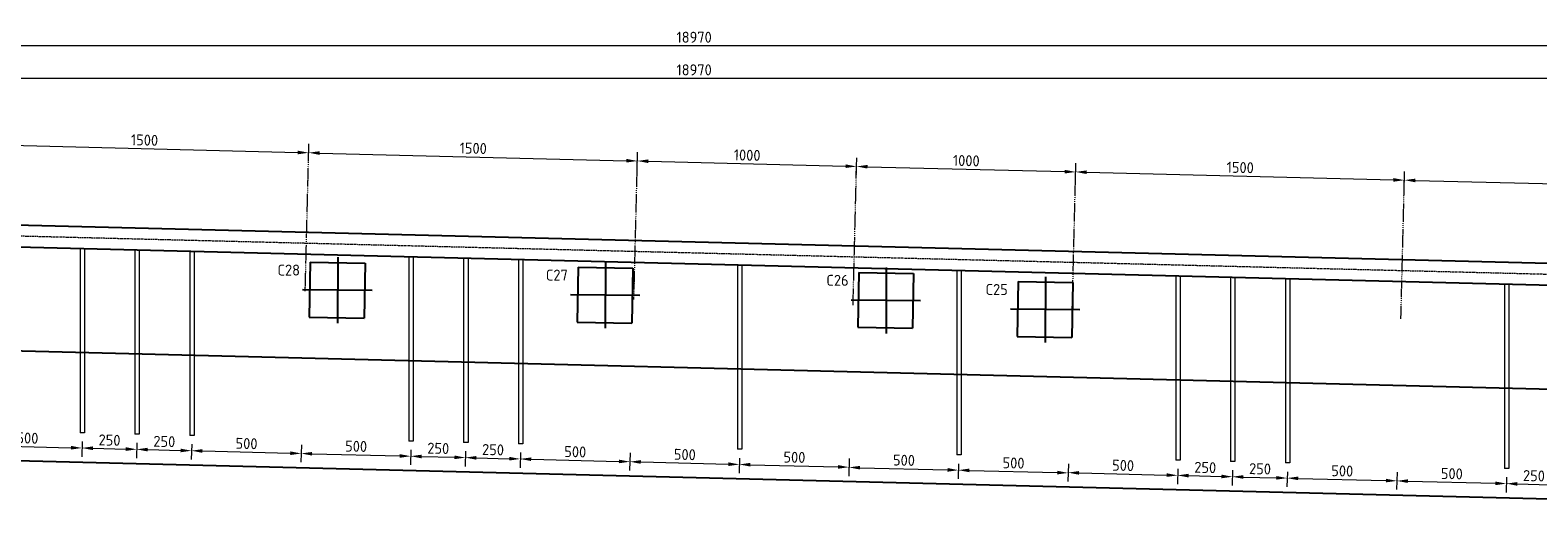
# Model space of a CAD drawing. Header units: millimetres. Extents: x -8028558 to 327273, y -63352 to 83293.
# Tile 109 of 197: x 147042 to 153920, y -15613 to -13400. Entities that reach past the tile are written whole.
import ezdxf

# ---------------------------------------------------------------- set-up
doc = ezdxf.new("R2010")
doc.units = ezdxf.units.MM
doc.linetypes.add('XX-HART', pattern=[13, 4, -2, 1, -2, 4])
doc.linetypes.add('ZZ-HIDDEN-SO', pattern=[4, 2, -2])
for name, color, linetype, lineweight in [('B-CO-BC-BETONVORM-GD', 90, 'Continuous', 25), ('B-CO-BC-BETONVORM-GN', 10, 'ZZ-HIDDEN-SO', 13), ('B-CO-BC-BETONVORM_GEWAPEND-T70', 210, 'Continuous', 70), ('B-CO-BC-STORTNAAD-GD', 10, 'BC-STORTNAAD', 25), ('B-CO-BC-VOORSPANNING-GD', 200, 'Continuous', 25), ('B-CO-BC-WAPENING_HOOFDWAPENING-G', 170, 'Continuous', 18), ('N-CO-BC-WAPENING_LOOPLIJN-G', 10, 'Continuous', 18), ('X-XX-AL-HARTLIJN-G', 7, 'XX-HART', 18), ('X-XX-AL-M', 7, 'Continuous', 18)]:
    doc.layers.add(name, color=color, linetype=linetype, lineweight=lineweight)
doc.styles.add('NLCS-ISO-MM20-T25', font='NLCS-ISO.ttf', dxfattribs={"height": 50})
doc.linetypes.add('BC-STORTNAAD', pattern='A,15,-1,[175,NLCS.SHX,S=1,R=0,X=0,Y=0],-1', length=17)
doc.dimstyles.new('NLCS-MM20-T25-PIJL_L0_H4', dxfattribs={"dimscale": 20, "dimtxt": 2.5, "dimasz": 2.5, "dimexe": 2, "dimexo": 2, "dimgap": 0.7, "dimtad": 1, "dimdec": 0, "dimzin": 0, "dimdsep": 46, "dimtxsty": 'NLCS-ISO-MM20-T25', "dimcen": 0, "dimdle": 2, "dimclrd": 256, "dimclre": 256, "dimclrt": 256, "dimadec": 4, "dimazin": 0, "dimtfac": 1, "dimtdec": 3, "dimtofl": 0, "dimtmove": 0, "dimatfit": 3, "dimfxl": 2, "dimfxlon": 1, "dimtfillclr": 256, "dimtolj": 1, "dimtzin": 0, "dimlwd": -1, "dimlwe": -1, "dimarcsym": 0})

# ---------------------------------------------------------------- blocks, each defined once
blk = doc.blocks.new('*D550')
at = {"layer": 'X-XX-AL-M', "transparency": 16777216}
for p, q in [((140585.8, -13511.3), (140585.8, -13431.3)), ((159506, -13471.3), (140635.8, -13471.3)), ((159556, -13511.3), (159556, -13431.3))]:
    blk.add_line(p, q, dxfattribs=at)
for points in [[(140635.8, -13463), (140635.8, -13479.7), (140585.8, -13471.3)], [(159506, -13463), (159506, -13479.7), (159556, -13471.3)]]:
    blk.add_solid(points, dxfattribs=at)
at = {"layer": 'X-XX-AL-M', "transparency": 16777216, "insert": (150070.9, -13432.3), "char_height": 50, "attachment_point": 5, "style": 'NLCS-ISO-MM20-T25'}
blk.add_mtext('\\A1;18970', dxfattribs=at)
blk = doc.blocks.new('*D554')
at = {"layer": 'X-XX-AL-M', "transparency": 16777216}
for p, q in [((140585.8, -13660), (140585.8, -13580)), ((159556, -13660), (159556, -13580)), ((159506, -13620), (140635.8, -13620))]:
    blk.add_line(p, q, dxfattribs=at)
for points in [[(140635.8, -13611.7), (140635.8, -13628.3), (140585.8, -13620)], [(159506, -13611.7), (159506, -13628.3), (159556, -13620)]]:
    blk.add_solid(points, dxfattribs=at)
at = {"layer": 'X-XX-AL-M', "transparency": 16777216, "insert": (150070.9, -13581), "char_height": 50, "attachment_point": 5, "style": 'NLCS-ISO-MM20-T25'}
blk.add_mtext('\\A1;18970', dxfattribs=at)
blk = doc.blocks.new('*D564')
at = {"layer": 'X-XX-AL-M', "transparency": 16777216}
for p, q in [((146812, -13961.3), (146814, -13881.3)), ((146863, -13922.5), (148262.6, -13957.5)), ((148311.6, -13998.8), (148313.6, -13918.8))]:
    blk.add_line(p, q, dxfattribs=at)
for points in [[(146863.2, -13914.2), (146862.8, -13930.9), (146813, -13921.3)], [(148262.8, -13949.2), (148262.4, -13965.9), (148312.6, -13958.8)]]:
    blk.add_solid(points, dxfattribs=at)
at = {"layer": 'X-XX-AL-M', "transparency": 16777216, "insert": (147563.8, -13901), "char_height": 50, "attachment_point": 5, "rotation": 358.5679, "style": 'NLCS-ISO-MM20-T25'}
blk.add_mtext('\\A1;1500', dxfattribs=at)
blk = doc.blocks.new('*D565')
at = {"layer": 'X-XX-AL-M', "transparency": 16777216}
for p, q in [((148311.6, -13998.8), (148313.6, -13918.8)), ((148362.6, -13960), (149762.1, -13995)), ((149811.1, -14036.2), (149813.1, -13956.3))]:
    blk.add_line(p, q, dxfattribs=at)
for points in [[(148362.8, -13951.7), (148362.4, -13968.4), (148312.6, -13958.8)], [(149762.3, -13986.7), (149761.9, -14003.3), (149812.1, -13996.3)]]:
    blk.add_solid(points, dxfattribs=at)
at = {"layer": 'X-XX-AL-M', "transparency": 16777216, "insert": (149063.3, -13938.5), "char_height": 50, "attachment_point": 5, "rotation": 358.5679, "style": 'NLCS-ISO-MM20-T25'}
blk.add_mtext('\\A1;1500', dxfattribs=at)
blk = doc.blocks.new('*D566')
at = {"layer": 'X-XX-AL-M', "transparency": 16777216}
for p, q in [((149811.1, -14036.2), (149813.1, -13956.3)), ((149862.1, -13997.5), (150761.8, -14020)), ((150810.8, -14061.2), (150812.8, -13981.3))]:
    blk.add_line(p, q, dxfattribs=at)
for points in [[(149862.3, -13989.2), (149861.9, -14005.8), (149812.1, -13996.3)], [(150762, -14011.7), (150761.6, -14028.3), (150811.8, -14021.3)]]:
    blk.add_solid(points, dxfattribs=at)
at = {"layer": 'X-XX-AL-M', "transparency": 16777216, "insert": (150312.9, -13969.8), "char_height": 50, "attachment_point": 5, "rotation": 358.5679, "style": 'NLCS-ISO-MM20-T25'}
blk.add_mtext('\\A1;1000', dxfattribs=at)
blk = doc.blocks.new('*D567')
at = {"layer": 'X-XX-AL-M', "transparency": 16777216}
for p, q in [((150810.8, -14061.2), (150812.8, -13981.3)), ((150861.8, -14022.5), (151761.5, -14045)), ((151810.5, -14086.2), (151812.5, -14006.3))]:
    blk.add_line(p, q, dxfattribs=at)
for points in [[(150862, -14014.2), (150861.6, -14030.8), (150811.8, -14021.3)], [(151761.7, -14036.7), (151761.3, -14053.3), (151811.5, -14046.2)]]:
    blk.add_solid(points, dxfattribs=at)
at = {"layer": 'X-XX-AL-M', "transparency": 16777216, "insert": (151312.6, -13994.8), "char_height": 50, "attachment_point": 5, "rotation": 358.5679, "style": 'NLCS-ISO-MM20-T25'}
blk.add_mtext('\\A1;1000', dxfattribs=at)
blk = doc.blocks.new('*D568')
at = {"layer": 'X-XX-AL-M', "transparency": 16777216}
for p, q in [((151810.5, -14086.2), (151812.5, -14006.3)), ((151861.5, -14047.5), (153261, -14082.5)), ((153310, -14123.7), (153312, -14043.7))]:
    blk.add_line(p, q, dxfattribs=at)
for points in [[(151861.7, -14039.2), (151861.3, -14055.8), (151811.5, -14046.2)], [(153261.2, -14074.2), (153260.8, -14090.8), (153311, -14083.7)]]:
    blk.add_solid(points, dxfattribs=at)
at = {"layer": 'X-XX-AL-M', "transparency": 16777216, "insert": (152562.2, -14026), "char_height": 50, "attachment_point": 5, "rotation": 358.5679, "style": 'NLCS-ISO-MM20-T25'}
blk.add_mtext('\\A1;1500', dxfattribs=at)
blk = doc.blocks.new('*D569')
at = {"layer": 'X-XX-AL-M', "transparency": 16777216}
for p, q in [((153310, -14123.7), (153312, -14043.7)), ((153361, -14085), (154760.6, -14120)), ((154809.5, -14161.2), (154811.5, -14081.2))]:
    blk.add_line(p, q, dxfattribs=at)
for points in [[(153361.2, -14076.7), (153360.8, -14093.3), (153311, -14083.7)], [(154760.8, -14111.6), (154760.4, -14128.3), (154810.5, -14121.2)]]:
    blk.add_solid(points, dxfattribs=at)
at = {"layer": 'X-XX-AL-M', "transparency": 16777216, "insert": (154061.8, -14063.5), "char_height": 50, "attachment_point": 5, "rotation": 358.5679, "style": 'NLCS-ISO-MM20-T25'}
blk.add_mtext('\\A1;1500', dxfattribs=at)
blk = doc.blocks.new('*D590')
at = {"layer": 'X-XX-AL-M', "transparency": 16777216}
for p, q in [((146779.8, -15251.8), (146777.8, -15331.8)), ((146828.8, -15293), (147228.2, -15303)), ((147278.9, -15275.1), (147277.2, -15344.3))]:
    blk.add_line(p, q, dxfattribs=at)
for points in [[(146829, -15284.7), (146828.6, -15301.4), (146778.8, -15291.8)], [(147228.4, -15294.7), (147228, -15311.4), (147278.2, -15304.3)]]:
    blk.add_solid(points, dxfattribs=at)
at = {"layer": 'X-XX-AL-M', "transparency": 16777216, "insert": (147029.5, -15259.1), "char_height": 50, "attachment_point": 5, "rotation": 358.5679, "style": 'NLCS-ISO-MM20-T25'}
blk.add_mtext('\\A1;500', dxfattribs=at)
blk = doc.blocks.new('*D591')
at = {"layer": 'X-XX-AL-M', "transparency": 16777216}
for p, q in [((147278.9, -15275.1), (147277.2, -15344.3)), ((147328.2, -15305.5), (147478.1, -15309.3)), ((147528.8, -15281.4), (147527.1, -15350.5))]:
    blk.add_line(p, q, dxfattribs=at)
for points in [[(147328.4, -15297.2), (147328, -15313.9), (147278.2, -15304.3)], [(147478.3, -15300.9), (147477.9, -15317.6), (147528.1, -15310.5)]]:
    blk.add_solid(points, dxfattribs=at)
at = {"layer": 'X-XX-AL-M', "transparency": 16777216, "insert": (147404.1, -15268.4), "char_height": 50, "attachment_point": 5, "rotation": 358.5679, "style": 'NLCS-ISO-MM20-T25'}
blk.add_mtext('\\A1;250', dxfattribs=at)
blk = doc.blocks.new('*D592')
at = {"layer": 'X-XX-AL-M', "transparency": 16777216}
for p, q in [((147528.8, -15281.4), (147527.1, -15350.5)), ((147578.1, -15311.8), (147728, -15315.5)), ((147778.8, -15287.6), (147777, -15356.8))]:
    blk.add_line(p, q, dxfattribs=at)
for points in [[(147578.3, -15303.4), (147577.9, -15320.1), (147528.1, -15310.5)], [(147728.3, -15307.2), (147727.8, -15323.9), (147778, -15316.8)]]:
    blk.add_solid(points, dxfattribs=at)
at = {"layer": 'X-XX-AL-M', "transparency": 16777216, "insert": (147654, -15274.7), "char_height": 50, "attachment_point": 5, "rotation": 358.5679, "style": 'NLCS-ISO-MM20-T25'}
blk.add_mtext('\\A1;250', dxfattribs=at)
blk = doc.blocks.new('*D593')
at = {"layer": 'X-XX-AL-M', "transparency": 16777216}
for p, q in [((147778.8, -15287.6), (147777, -15356.8)), ((147828, -15318), (148228.3, -15328)), ((148279.3, -15289.3), (148277.3, -15369.3))]:
    blk.add_line(p, q, dxfattribs=at)
for points in [[(147828.2, -15309.7), (147827.8, -15326.4), (147778, -15316.8)], [(148228.5, -15319.7), (148228.1, -15336.4), (148278.3, -15329.3)]]:
    blk.add_solid(points, dxfattribs=at)
at = {"layer": 'X-XX-AL-M', "transparency": 16777216, "insert": (148029.1, -15284), "char_height": 50, "attachment_point": 5, "rotation": 358.5679, "style": 'NLCS-ISO-MM20-T25'}
blk.add_mtext('\\A1;500', dxfattribs=at)
blk = doc.blocks.new('*D594')
at = {"layer": 'X-XX-AL-M', "transparency": 16777216}
for p, q in [((148279.3, -15289.4), (148277.3, -15369.3)), ((148328.3, -15330.6), (148727.7, -15340.6)), ((148778.4, -15312.8), (148776.7, -15381.8))]:
    blk.add_line(p, q, dxfattribs=at)
for points in [[(148328.5, -15322.3), (148328.1, -15338.9), (148278.3, -15329.4)], [(148727.9, -15332.3), (148727.5, -15348.9), (148777.7, -15341.8)]]:
    blk.add_solid(points, dxfattribs=at)
at = {"layer": 'X-XX-AL-M', "transparency": 16777216, "insert": (148529, -15296.6), "char_height": 50, "attachment_point": 5, "rotation": 358.5679, "style": 'NLCS-ISO-MM20-T25'}
blk.add_mtext('\\A1;500', dxfattribs=at)
blk = doc.blocks.new('*D595')
at = {"layer": 'X-XX-AL-M', "transparency": 16777216}
for p, q in [((148778.4, -15312.8), (148776.7, -15381.8)), ((149028.4, -15319), (149026.6, -15388.1)), ((148827.7, -15343.1), (148977.7, -15346.8))]:
    blk.add_line(p, q, dxfattribs=at)
for points in [[(148827.9, -15334.8), (148827.5, -15351.4), (148777.7, -15341.8)], [(148977.9, -15338.5), (148977.4, -15355.2), (149027.6, -15348.1)]]:
    blk.add_solid(points, dxfattribs=at)
at = {"layer": 'X-XX-AL-M', "transparency": 16777216, "insert": (148903.7, -15306), "char_height": 50, "attachment_point": 5, "rotation": 358.5679, "style": 'NLCS-ISO-MM20-T25'}
blk.add_mtext('\\A1;250', dxfattribs=at)
blk = doc.blocks.new('*D596')
at = {"layer": 'X-XX-AL-M', "transparency": 16777216}
for p, q in [((149028.4, -15319), (149026.6, -15388.1)), ((149278.3, -15325.3), (149276.6, -15394.3)), ((149077.6, -15349.3), (149227.6, -15353.1))]:
    blk.add_line(p, q, dxfattribs=at)
for points in [[(149077.8, -15341), (149077.4, -15357.7), (149027.6, -15348.1)], [(149227.8, -15344.8), (149227.4, -15361.4), (149277.6, -15354.3)]]:
    blk.add_solid(points, dxfattribs=at)
at = {"layer": 'X-XX-AL-M', "transparency": 16777216, "insert": (149153.6, -15312.2), "char_height": 50, "attachment_point": 5, "rotation": 358.5679, "style": 'NLCS-ISO-MM20-T25'}
blk.add_mtext('\\A1;250', dxfattribs=at)
blk = doc.blocks.new('*D597')
at = {"layer": 'X-XX-AL-M', "transparency": 16777216}
for p, q in [((149278.3, -15325.3), (149276.6, -15394.3)), ((149778.8, -15326.9), (149776.8, -15406.8)), ((149327.5, -15355.6), (149727.9, -15365.6))]:
    blk.add_line(p, q, dxfattribs=at)
for points in [[(149327.8, -15347.3), (149327.3, -15363.9), (149277.6, -15354.3)], [(149728.1, -15357.3), (149727.7, -15373.9), (149777.8, -15366.8)]]:
    blk.add_solid(points, dxfattribs=at)
at = {"layer": 'X-XX-AL-M', "transparency": 16777216, "insert": (149528.7, -15321.6), "char_height": 50, "attachment_point": 5, "rotation": 358.5679, "style": 'NLCS-ISO-MM20-T25'}
blk.add_mtext('\\A1;500', dxfattribs=at)
blk = doc.blocks.new('*D598')
at = {"layer": 'X-XX-AL-M', "transparency": 16777216}
for p, q in [((149778.8, -15326.9), (149776.8, -15406.8)), ((149827.8, -15368.1), (150227.3, -15378.1)), ((150278, -15350.2), (150276.2, -15419.3))]:
    blk.add_line(p, q, dxfattribs=at)
for points in [[(149828, -15359.8), (149827.6, -15376.4), (149777.8, -15366.8)], [(150227.5, -15369.7), (150227.1, -15386.4), (150277.2, -15379.3)]]:
    blk.add_solid(points, dxfattribs=at)
at = {"layer": 'X-XX-AL-M', "transparency": 16777216, "insert": (150028.5, -15334.1), "char_height": 50, "attachment_point": 5, "rotation": 358.5679, "style": 'NLCS-ISO-MM20-T25'}
blk.add_mtext('\\A1;500', dxfattribs=at)
blk = doc.blocks.new('*D599')
at = {"layer": 'X-XX-AL-M', "transparency": 16777216}
for p, q in [((150278, -15350.2), (150276.2, -15419.3)), ((150327.2, -15380.6), (150727.5, -15390.6)), ((150778.5, -15351.8), (150776.5, -15431.8))]:
    blk.add_line(p, q, dxfattribs=at)
for points in [[(150327.4, -15372.2), (150327, -15388.9), (150277.2, -15379.3)], [(150727.8, -15382.3), (150727.3, -15398.9), (150777.5, -15391.8)]]:
    blk.add_solid(points, dxfattribs=at)
at = {"layer": 'X-XX-AL-M', "transparency": 16777216, "insert": (150528.4, -15346.6), "char_height": 50, "attachment_point": 5, "rotation": 358.5679, "style": 'NLCS-ISO-MM20-T25'}
blk.add_mtext('\\A1;500', dxfattribs=at)
blk = doc.blocks.new('*D600')
at = {"layer": 'X-XX-AL-M', "transparency": 16777216}
for p, q in [((150778.5, -15352.8), (150776.5, -15432.8)), ((150827.5, -15394.1), (151226.9, -15404.1)), ((151277.7, -15376.1), (151275.9, -15445.3))]:
    blk.add_line(p, q, dxfattribs=at)
for points in [[(150827.7, -15385.8), (150827.3, -15402.4), (150777.5, -15392.8)], [(151227.1, -15395.7), (151226.7, -15412.4), (151276.9, -15405.3)]]:
    blk.add_solid(points, dxfattribs=at)
at = {"layer": 'X-XX-AL-M', "transparency": 16777216, "insert": (151028.2, -15360.1), "char_height": 50, "attachment_point": 5, "rotation": 358.5679, "style": 'NLCS-ISO-MM20-T25'}
blk.add_mtext('\\A1;500', dxfattribs=at)
blk = doc.blocks.new('*D601')
at = {"layer": 'X-XX-AL-M', "transparency": 16777216}
for p, q in [((151277.7, -15376.1), (151275.9, -15445.3)), ((151778.2, -15377.8), (151776.2, -15457.8)), ((151326.9, -15406.6), (151727.2, -15416.6))]:
    blk.add_line(p, q, dxfattribs=at)
for points in [[(151327.1, -15398.2), (151326.7, -15414.9), (151276.9, -15405.3)], [(151727.4, -15408.2), (151727, -15424.9), (151777.2, -15417.8)]]:
    blk.add_solid(points, dxfattribs=at)
at = {"layer": 'X-XX-AL-M', "transparency": 16777216, "insert": (151528, -15372.6), "char_height": 50, "attachment_point": 5, "rotation": 358.5679, "style": 'NLCS-ISO-MM20-T25'}
blk.add_mtext('\\A1;500', dxfattribs=at)
blk = doc.blocks.new('*D602')
at = {"layer": 'X-XX-AL-M', "transparency": 16777216}
for p, q in [((151778.2, -15376.6), (151776.2, -15456.6)), ((152277.4, -15399.9), (152275.6, -15469.1)), ((151827.2, -15417.8), (152226.6, -15427.8))]:
    blk.add_line(p, q, dxfattribs=at)
for points in [[(151827.4, -15409.5), (151827, -15426.2), (151777.2, -15416.6)], [(152226.9, -15419.5), (152226.4, -15436.1), (152276.6, -15429.1)]]:
    blk.add_solid(points, dxfattribs=at)
at = {"layer": 'X-XX-AL-M', "transparency": 16777216, "insert": (152027.9, -15383.8), "char_height": 50, "attachment_point": 5, "rotation": 358.5679, "style": 'NLCS-ISO-MM20-T25'}
blk.add_mtext('\\A1;500', dxfattribs=at)
blk = doc.blocks.new('*D603')
at = {"layer": 'X-XX-AL-M', "transparency": 16777216}
for p, q in [((152277.4, -15399.9), (152275.6, -15469.1)), ((152527.3, -15406.1), (152525.6, -15475.3)), ((152326.6, -15430.3), (152476.6, -15434.1))]:
    blk.add_line(p, q, dxfattribs=at)
for points in [[(152326.8, -15422), (152326.4, -15438.6), (152276.6, -15429.1)], [(152476.8, -15425.7), (152476.4, -15442.4), (152526.6, -15435.3)]]:
    blk.add_solid(points, dxfattribs=at)
at = {"layer": 'X-XX-AL-M', "transparency": 16777216, "insert": (152402.6, -15393.2), "char_height": 50, "attachment_point": 5, "rotation": 358.5679, "style": 'NLCS-ISO-MM20-T25'}
blk.add_mtext('\\A1;250', dxfattribs=at)
blk = doc.blocks.new('*D604')
at = {"layer": 'X-XX-AL-M', "transparency": 16777216}
for p, q in [((152527.3, -15406.1), (152525.6, -15475.3)), ((152576.5, -15436.6), (152726.5, -15440.3)), ((152777.2, -15412.4), (152775.5, -15481.5))]:
    blk.add_line(p, q, dxfattribs=at)
for points in [[(152576.7, -15428.2), (152576.3, -15444.9), (152526.6, -15435.3)], [(152726.7, -15432), (152726.3, -15448.6), (152776.5, -15441.6)]]:
    blk.add_solid(points, dxfattribs=at)
at = {"layer": 'X-XX-AL-M', "transparency": 16777216, "insert": (152652.5, -15399.4), "char_height": 50, "attachment_point": 5, "rotation": 358.5679, "style": 'NLCS-ISO-MM20-T25'}
blk.add_mtext('\\A1;250', dxfattribs=at)
blk = doc.blocks.new('*D605')
at = {"layer": 'X-XX-AL-M', "transparency": 16777216}
for p, q in [((152777.2, -15412.4), (152775.5, -15481.5)), ((152826.5, -15442.8), (153226.8, -15452.8)), ((153277.8, -15414.1), (153275.8, -15494.1))]:
    blk.add_line(p, q, dxfattribs=at)
for points in [[(152826.7, -15434.5), (152826.3, -15451.1), (152776.5, -15441.6)], [(153227, -15444.5), (153226.6, -15461.1), (153276.8, -15454.1)]]:
    blk.add_solid(points, dxfattribs=at)
at = {"layer": 'X-XX-AL-M', "transparency": 16777216, "insert": (153027.6, -15408.8), "char_height": 50, "attachment_point": 5, "rotation": 358.5679, "style": 'NLCS-ISO-MM20-T25'}
blk.add_mtext('\\A1;500', dxfattribs=at)
blk = doc.blocks.new('*D606')
at = {"layer": 'X-XX-AL-M', "transparency": 16777216}
for p, q in [((153277.8, -15414.2), (153275.8, -15494.2)), ((153326.7, -15455.4), (153726.2, -15465.4)), ((153776.9, -15437.3), (153775.2, -15506.7))]:
    blk.add_line(p, q, dxfattribs=at)
for points in [[(153326.9, -15447.1), (153326.5, -15463.8), (153276.8, -15454.2)], [(153726.4, -15457.1), (153726, -15473.8), (153776.2, -15466.7)]]:
    blk.add_solid(points, dxfattribs=at)
at = {"layer": 'X-XX-AL-M', "transparency": 16777216, "insert": (153527.4, -15421.5), "char_height": 50, "attachment_point": 5, "rotation": 358.5679, "style": 'NLCS-ISO-MM20-T25'}
blk.add_mtext('\\A1;500', dxfattribs=at)
blk = doc.blocks.new('*D607')
at = {"layer": 'X-XX-AL-M', "transparency": 16777216}
for p, q in [((153776.9, -15437.3), (153775.2, -15506.7)), ((153826.1, -15467.9), (153976.1, -15471.7)), ((154026.8, -15443.6), (154025.1, -15512.9))]:
    blk.add_line(p, q, dxfattribs=at)
for points in [[(153826.4, -15459.6), (153825.9, -15476.3), (153776.2, -15466.7)], [(153976.3, -15463.4), (153975.9, -15480), (154026.1, -15472.9)]]:
    blk.add_solid(points, dxfattribs=at)
at = {"layer": 'X-XX-AL-M', "transparency": 16777216, "insert": (153902.1, -15430.8), "char_height": 50, "attachment_point": 5, "rotation": 358.5679, "style": 'NLCS-ISO-MM20-T25'}
blk.add_mtext('\\A1;250', dxfattribs=at)

msp = doc.modelspace()

# ---------------------------------------------------------------- linework, layer by layer
at = {"layer": 'B-CO-BC-BETONVORM-GD', "ltscale": 500, "flags": 128}
for points in [[(140585.8, -14127.4), (159382.6, -14597.3)], [(140585.8, -14227.4), (159286.2, -14694.9)], [(143265.9, -15268.2), (157075, -15613.5)]]:
    msp.add_lwpolyline(points, dxfattribs=at)
at = {"layer": 'B-CO-BC-BETONVORM-GN', "flags": 128}
msp.add_lwpolyline([(139720.9, -14155.8), (160420, -14673.3)], dxfattribs=at)
at = {"layer": 'B-CO-BC-STORTNAAD-GD', "flags": 128}
msp.add_lwpolyline([(139720.9, -14679.4), (159996.3, -15186.3)], dxfattribs=at)
at = {"layer": 'B-CO-BC-VOORSPANNING-GD', "flags": 128}
for points in [[(148444.9, -14435.3), (148444, -14735.7)], [(148319.8, -14457.6), (148315.1, -14707.6)], [(148319.8, -14457.6), (148569.7, -14462.3)], [(148569.7, -14462.3), (148565.1, -14712.2)], [(149541.6, -14480.4), (149536.9, -14730.4)], [(149541.6, -14480.4), (149791.5, -14485.1)], [(149666.7, -14458.1), (149665.8, -14758.5)], [(149791.5, -14485.1), (149786.9, -14735)], [(150822.2, -14504.3), (150817.5, -14754.3)], [(150822.2, -14504.3), (151072.2, -14509)], [(150947.3, -14482), (150946.4, -14782.4)], [(151072.2, -14509), (151067.5, -14759)], [(151548.5, -14546.1), (151543.9, -14796)], [(151548.5, -14546.1), (151798.5, -14550.8)], [(151673.6, -14523.8), (151672.7, -14824.2)], [(151798.5, -14550.8), (151793.8, -14800.7)], [(148285, -14582.3), (148601.7, -14585)], [(149506.8, -14605.1), (149823.5, -14607.8)], [(150787.4, -14629), (151104.1, -14631.7)], [(148315.1, -14707.6), (148565.1, -14712.2)], [(151513.8, -14670.8), (151830.5, -14673.5)], [(149536.9, -14730.4), (149786.9, -14735)], [(150817.5, -14754.3), (151067.5, -14759)], [(151543.9, -14796), (151793.8, -14800.7)]]:
    msp.add_lwpolyline(points, dxfattribs=at)
at = {"layer": 'B-CO-BC-WAPENING_HOOFDWAPENING-G', "ltscale": 500, "flags": 128}
for points in [[(147269.9, -14394.6), (147269.9, -15235.1)], [(147289.9, -14395.1), (147289.9, -15235.1)], [(147519.8, -14400.8), (147519.8, -15241.4)], [(147539.8, -14401.4), (147539.8, -15241.4)], [(147769.8, -14407.1), (147769.8, -15247.6)], [(147789.8, -14407.6), (147789.8, -15247.6)], [(148769.4, -14432.3), (148769.4, -15272.8)], [(148789.4, -14432.8), (148789.4, -15272.8)], [(149019.4, -14438.5), (149019.4, -15279.1)], [(149039.4, -14439.1), (149039.4, -15279.1)], [(149269.3, -14444.8), (149269.3, -15285.3)], [(149289.3, -14445.3), (149289.3, -15285.3)], [(150269, -14469.6), (150269, -15310.2)], [(150289, -14470.2), (150289, -15310.2)], [(151268.7, -14495.6), (151268.7, -15336.2)], [(151288.7, -14496.2), (151288.7, -15336.2)], [(152268.4, -14519.4), (152268.4, -15359.9)], [(152288.4, -14519.9), (152288.4, -15359.9)], [(152518.3, -14525.6), (152518.3, -15366.2)], [(152538.3, -14526.2), (152538.3, -15366.2)], [(152768.2, -14531.9), (152768.2, -15372.4)], [(152788.2, -14532.4), (152788.2, -15372.4)], [(153767.9, -14556.8), (153767.9, -15397.4)], [(153787.9, -14557.4), (153787.9, -15397.4)], [(153821.9, -14558.3), (153821.9, -14558.3)], [(147289.9, -15235.1), (147269.9, -15235.1)], [(147539.8, -15241.4), (147519.8, -15241.4)], [(147789.8, -15247.6), (147769.8, -15247.6)], [(148789.4, -15272.8), (148769.4, -15272.8)], [(149039.4, -15279.1), (149019.4, -15279.1)], [(149289.3, -15285.3), (149269.3, -15285.3)], [(150289, -15310.2), (150269, -15310.2)], [(151288.7, -15336.2), (151268.7, -15336.2)], [(152288.4, -15359.9), (152268.4, -15359.9)], [(152538.3, -15366.2), (152518.3, -15366.2)], [(152788.2, -15372.4), (152768.2, -15372.4)], [(153787.9, -15397.4), (153767.9, -15397.4)]]:
    msp.add_lwpolyline(points, dxfattribs=at)
at = {"layer": 'N-CO-BC-WAPENING_LOOPLIJN-G', "ltscale": 500, "flags": 128}
for points in [[(147323.9, -14396), (147323.9, -14396)], [(147573.8, -14402.3), (147573.8, -14402.3)], [(147823.7, -14408.5), (147823.7, -14408.4)], [(147823.7, -14408.5), (147823.7, -14408.5)], [(148823.4, -14433.6), (148823.4, -14433.6)], [(149073.4, -14439.9), (149073.4, -14439.9)], [(149323.3, -14446.1), (149323.3, -14445.9)], [(149323.3, -14446.1), (149323.3, -14446.1)], [(150323, -14471), (150323, -14471)], [(152322.3, -14521), (152322.3, -14521)], [(152572.3, -14527.2), (152572.3, -14527.2)], [(152822.2, -14533.5), (152822.2, -14533.3)], [(152822.2, -14533.5), (152822.2, -14533.5)]]:
    msp.add_lwpolyline(points, dxfattribs=at)
at = {"layer": 'X-XX-AL-HARTLIJN-G', "flags": 128}
for points in [[(148296.8, -14590.2), (148312.6, -13958.8)], [(149796.3, -14627.7), (149812.1, -13996.3)], [(150796, -14652.7), (150811.8, -14021.3)], [(151795.7, -14677.7), (151811.5, -14046.2)], [(153295.2, -14715.2), (153311, -14083.7)]]:
    msp.add_lwpolyline(points, dxfattribs=at)

# ---------------------------------------------------------------- texts
at = {"layer": 'B-CO-BC-BETONVORM_GEWAPEND-T70', "ltscale": 500, "char_height": 50, "attachment_point": 3, "style": 'NLCS-ISO-MM20-T25'}
for s, insert in [('C28', (148273.1, -14468.6)), ('C27', (149494.9, -14491.4)), ('C26', (150775.6, -14515.3)), ('C25', (151501.9, -14557))]:
    msp.add_mtext_dynamic_manual_height_columns(s, width=332.893, gutter_width=35, heights=[0], dxfattribs=dict(at, insert=insert))

# ---------------------------------------------------------------- dimensions: what is measured, and where the dimension line sits
at = {"layer": 'X-XX-AL-M'}
for base, p1, picture, middle in [((140585.8, -13471.3), (159556, -14548.1), '*D550', (150070.9, -13432.3)), ((140585.8, -13620), (159556, -14633.7), '*D554', (150070.9, -13581))]:
    dim = msp.add_linear_dim(base=base, p1=p1, p2=(140585.8, -14089), dimstyle='NLCS-MM20-T25-PIJL_L0_H4', dxfattribs=at)
    dim.commit()
    dim.dimension.update_dxf_attribs({"geometry": picture, "text_midpoint": middle})
for base, p1, p2, picture, middle in [((148312.6, -13958.8), (146804, -14282.8), (148303.5, -14320.3), '*D564', (147563.8, -13901)), ((149812.1, -13996.3), (148303.5, -14320.3), (149803.1, -14357.8), '*D565', (149063.3, -13938.5)), ((150811.8, -14021.3), (149803.1, -14357.8), (150802.8, -14382.8), '*D566', (150312.9, -13969.8)), ((151811.5, -14046.2), (150802.8, -14382.8), (151802.4, -14407.8), '*D567', (151312.6, -13994.8)), ((153311, -14083.7), (151802.4, -14407.8), (153302, -14445.3), '*D568', (152562.2, -14026)), ((154810.5, -14121.2), (153302, -14445.3), (154801.5, -14482.8), '*D569', (154061.8, -14063.5)), ((147278.2, -15304.3), (146801.5, -14382.8), (147279.9, -15235.1), '*D590', (147029.5, -15259.1)), ((148278.3, -15329.3), (147779.8, -15247.6), (148301, -14420.3), '*D593', (148029.1, -15284)), ((148777.7, -15341.8), (148301, -14420.3), (148779.4, -15272.8), '*D594', (148529, -15296.6)), ((149777.8, -15366.8), (149279.3, -15285.3), (149800.6, -14457.8), '*D597', (149528.7, -15321.6)), ((150277.2, -15379.3), (149800.6, -14457.8), (150279, -15310.2), '*D598', (150028.5, -15334.1)), ((150777.5, -15391.8), (150279, -15310.2), (150800.3, -14482.8), '*D599', (150528.4, -15346.6)), ((151276.9, -15405.3), (150800.3, -14482.8), (151278.7, -15336.2), '*D600', (151028.2, -15360.1)), ((151777.2, -15417.8), (151278.7, -15336.2), (151799.9, -14507.8), '*D601', (151528, -15372.6)), ((152276.6, -15429.1), (151799.9, -14507.8), (152278.4, -15359.9), '*D602', (152027.9, -15383.8)), ((153276.8, -15454.1), (152778.2, -15372.4), (153299.5, -14545.3), '*D605', (153027.6, -15408.8)), ((153776.2, -15466.7), (153299.5, -14545.3), (153777.9, -15397.4), '*D606', (153527.4, -15421.5)), ((147528.1, -15310.5), (147279.9, -15235.1), (147529.8, -15241.4), '*D591', (147404.1, -15268.4)), ((147778, -15316.8), (147529.8, -15241.4), (147779.8, -15247.6), '*D592', (147654, -15274.7)), ((149027.6, -15348.1), (148779.4, -15272.8), (149029.4, -15279.1), '*D595', (148903.7, -15306)), ((149277.6, -15354.3), (149029.4, -15279.1), (149279.3, -15285.3), '*D596', (149153.6, -15312.2)), ((152526.6, -15435.3), (152278.4, -15359.9), (152528.3, -15366.2), '*D603', (152402.6, -15393.2)), ((152776.5, -15441.6), (152528.3, -15366.2), (152778.2, -15372.4), '*D604', (152652.5, -15399.4)), ((154026.1, -15472.9), (153777.9, -15397.4), (154027.8, -15403.6), '*D607', (153902.1, -15430.8))]:
    dim = msp.add_linear_dim(base=base, p1=p1, p2=p2, angle=358.5679, dimstyle='NLCS-MM20-T25-PIJL_L0_H4', dxfattribs=at)
    dim.commit()
    dim.dimension.update_dxf_attribs({"geometry": picture, "text_midpoint": middle})

doc.saveas('drawing.dxf')
